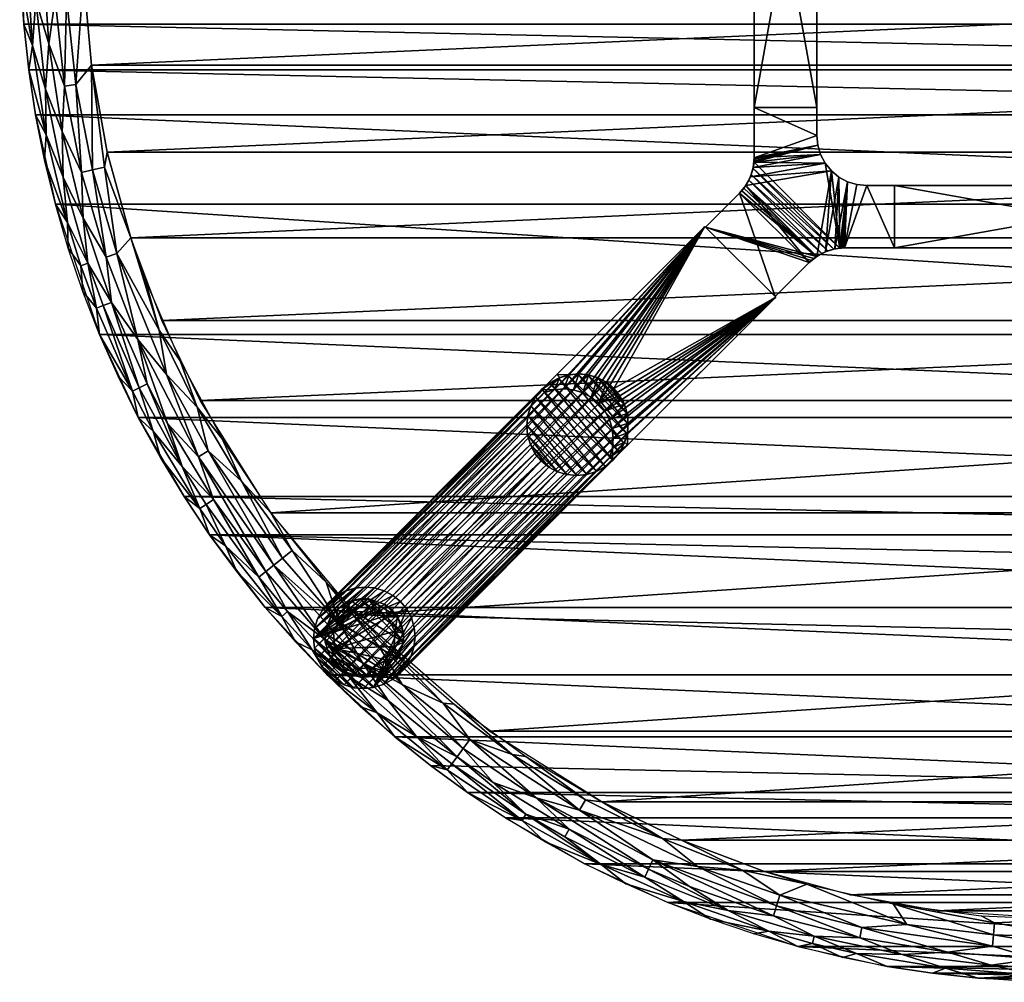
# Model space of a CAD drawing. Header units: inches. Extents: x -21 to 21, y -21 to 21.
# Tile 1 of 4: x -21 to -1.3, y -21 to -1.7. Entities that reach past the tile are written whole.
import ezdxf

# ---------------------------------------------------------------- set-up
doc = ezdxf.new("R2010")
doc.units = ezdxf.units.IN
doc.header["$MEASUREMENT"] = 0
for name, color, linetype in [('AFUTL-3-EDPL', 19, 'Continuous'), ('AFUTL-3-GDPL', 19, 'Continuous'), ('AFUTL-3-HWPT', 4, 'Continuous'), ('AFUTL-3-LGWD', 15, 'Continuous'), ('AFUTL-3-TPWD', 15, 'Continuous')]:
    doc.layers.add(name, color=color, linetype=linetype)

msp = doc.modelspace()

# ---------------------------------------------------------------- meshes
at = {"layer": 'AFUTL-3-EDPL'}
mesh = msp.add_polyface(dxfattribs=at)
corners = [(-20.675, -1.346, 29.056), (-20.862, -0.452, 29.266), (-20.714, 0.449, 29.056), (-20.42, -2.221, 28.871), (-20.293, -1.321, 28.715), (-20.102, -3.072, 28.715), (-20.92, -1.83, 29.547), (-20.744, -2.256, 29.266), (-20.82, -2.741, 29.547), (-20.067, -1.306, 28.592), (-19.726, -0.886, 28.476), (-19.879, -3.038, 28.592), (-20.151, -3.98, 28.871), (-20.471, -4.043, 29.266), (-20.481, -3.13, 29.056), (-20.133, -4.891, 29.056), (-19.567, -2.651, 28.476), (-20.98, -0.916, 29.547), (-20.535, 0.445, 28.871), (-21, 0, 29.547), (-20.535, -0.445, 28.871), (-20.293, 1.321, 28.715), (-19.541, -4.747, 28.592), (-19.306, -4.69, 28.505), (-19.251, -4.394, 28.476), (-19.863, 0.43, 28.505), (-20.681, -3.647, 29.547), (-20.502, -4.545, 29.547), (-19.761, -4.801, 28.715), (-20.105, 0.436, 28.592), (-19.746, 0, 28.476)]
mesh.append_faces([[corners[k] for k in face] for face in [(6, 7, 8), (9, 10, 11), (19, 1, 17), (11, 16, 22), (26, 13, 27), (9, 4, 29), (8, 13, 26), (17, 7, 6)]], dxfattribs={"vtx0": -1, "vtx1": -1})
mesh.append_faces([[corners[k] for k in face] for face in [(0, 1, 2), (3, 4, 5), (3, 5, 12), (13, 14, 15), (4, 9, 5), (17, 1, 7), (18, 0, 2), (14, 3, 12), (1, 0, 7), (14, 12, 15), (4, 20, 21), (20, 4, 3), (10, 9, 25), (8, 7, 13), (7, 0, 14), (7, 14, 13), (0, 3, 14), (12, 5, 28), (5, 11, 28), (22, 16, 23)]], dxfattribs={"vtx0": -1, "vtx1": -1, "vtx2": -1})
mesh.append_faces([[corners[k] for k in face] for face in [(11, 10, 16), (23, 16, 24), (5, 9, 11)]], dxfattribs={"vtx0": -1, "vtx2": -1})
mesh.append_faces([[corners[k] for k in face] for face in [(20, 0, 18)]], dxfattribs={"vtx1": -1})
mesh.append_faces([[corners[k] for k in face] for face in [(0, 20, 3), (30, 10, 25)]], dxfattribs={"vtx1": -1, "vtx2": -1})
mesh = msp.add_polyface(dxfattribs=at)
corners = [(-19.731, -5.709, 28.871), (-19.271, -6.493, 28.715), (-19.163, -7.396, 28.871), (-19.467, -7.513, 29.266), (-19.329, -7.46, 29.056), (-18.744, -9.17, 29.266), (-19.761, -4.801, 28.715), (-19.541, -4.747, 28.592), (-20.044, -5.8, 29.266), (-20.133, -4.891, 29.056), (-19.634, -6.615, 29.056), (-18.637, -8.137, 28.715), (-20.471, -4.043, 29.266), (-19.306, -4.69, 28.505), (-19.251, -4.394, 28.476), (-18.78, -6.102, 28.476), (-19.057, -6.421, 28.592), (-18.208, -7.95, 28.505), (-18.064, -8.837, 28.592), (-19.774, -6.663, 29.266), (-19.879, -3.038, 28.592), (-19.734, -7.182, 29.547), (-19.401, -8.036, 29.547), (-20.028, -6.315, 29.547), (-20.502, -4.545, 29.547), (-20.284, -5.435, 29.547), (-18.611, -9.105, 29.056), (-20.151, -3.98, 28.871), (-18.487, -6.938, 28.476), (-17.791, -8.568, 28.476)]
mesh.append_faces([[corners[k] for k in face] for face in [(8, 10, 19), (21, 3, 22), (25, 8, 23), (4, 2, 26), (11, 16, 18), (7, 13, 16), (10, 2, 4), (23, 19, 21), (24, 8, 25), (19, 10, 3)]], dxfattribs={"vtx0": -1, "vtx1": -1})
mesh.append_faces([[corners[k] for k in face] for face in [(0, 1, 2), (3, 4, 5), (6, 7, 1), (8, 9, 10), (2, 1, 11), (12, 9, 8), (16, 13, 15), (16, 17, 18), (0, 6, 1), (24, 12, 8), (10, 0, 2), (9, 0, 10), (9, 27, 0), (27, 6, 0), (1, 16, 11), (16, 15, 17)]], dxfattribs={"vtx0": -1, "vtx1": -1, "vtx2": -1})
mesh.append_faces([[corners[k] for k in face] for face in [(13, 14, 15), (6, 20, 7), (23, 8, 19), (1, 7, 16), (3, 10, 4), (21, 19, 3)]], dxfattribs={"vtx0": -1, "vtx2": -1})
mesh.append_faces([[corners[k] for k in face] for face in [(17, 28, 29), (15, 28, 17)]], dxfattribs={"vtx2": -1})
mesh = msp.add_polyface(dxfattribs=at)
corners = [(-17.231, -10.368, 28.592), (-16.564, -10.971, 28.505), (-15.742, -12.514, 28.592), (-18.329, -9.973, 29.266), (-17.753, -10.681, 29.056), (-17.397, -11.522, 29.266), (-18.611, -9.105, 29.056), (-18.064, -8.837, 28.592), (-17.451, -9.496, 28.505), (-18.208, -7.95, 28.505), (-18.744, -9.17, 29.266), (-19.329, -7.46, 29.056), (-18.042, -9.817, 28.871), (-17.125, -11.342, 28.871), (-18.186, -10.5, 29.547), (-19.163, -7.396, 28.871), (-18.637, -8.137, 28.715), (-18.45, -9.026, 28.871), (-17.425, -10.484, 28.715), (-17.711, -11.283, 29.547), (-19.032, -8.875, 29.547), (-18.627, -9.697, 29.547), (-19.401, -8.036, 29.547), (-19.467, -7.513, 29.266), (-15.919, -12.654, 28.715), (-16.079, -12.782, 28.871), (-17.273, -11.44, 29.056), (-17.791, -8.568, 28.476), (-16.951, -10.128, 28.476), (-15.975, -11.607, 28.476), (-17.202, -12.045, 29.547)]
mesh.append_faces([[corners[k] for k in face] for face in [(4, 17, 12)]], dxfattribs={"vtx0": -1})
mesh.append_faces([[corners[k] for k in face] for face in [(14, 5, 19), (20, 10, 21), (18, 0, 24), (10, 6, 3), (4, 13, 26), (17, 16, 12), (19, 5, 30), (21, 3, 14), (22, 10, 20)]], dxfattribs={"vtx0": -1, "vtx1": -1})
mesh.append_faces([[corners[k] for k in face] for face in [(0, 1, 2), (3, 4, 5), (3, 6, 4), (7, 8, 0), (7, 9, 8), (14, 3, 5), (15, 16, 17), (12, 16, 18), (22, 23, 10), (18, 7, 0), (0, 8, 1), (6, 15, 17), (6, 17, 4), (9, 27, 8), (8, 28, 1)]], dxfattribs={"vtx0": -1, "vtx1": -1, "vtx2": -1})
mesh.append_faces([[corners[k] for k in face] for face in [(10, 11, 6), (12, 18, 13), (21, 10, 3), (5, 4, 26), (8, 27, 28), (1, 28, 29)]], dxfattribs={"vtx0": -1, "vtx2": -1})
mesh.append_faces([[corners[k] for k in face] for face in [(13, 18, 25)]], dxfattribs={"vtx1": -1})
mesh.append_faces([[corners[k] for k in face] for face in [(4, 12, 13), (16, 7, 18)]], dxfattribs={"vtx1": -1, "vtx2": -1})
mesh = msp.add_polyface(dxfattribs=at)
corners = [(-16.881, -12.265, 29.266), (-16.218, -12.893, 29.056), (-15.756, -13.68, 29.266), (-17.273, -11.44, 29.056), (-15.742, -12.514, 28.592), (-16.564, -10.971, 28.505), (-15.552, -12.363, 28.505), (-15.149, -14.35, 29.266), (-15.645, -13.583, 29.056), (-14.41, -14.886, 29.056), (-14.599, -13.829, 28.592), (-14.849, -14.849, 29.547), (-13.85, -15.607, 29.266), (-16.079, -12.782, 28.871), (-17.425, -10.484, 28.715), (-15.919, -12.654, 28.715), (-14.144, -14.611, 28.715), (-14.912, -14.125, 28.871), (-17.125, -11.342, 28.871), (-17.202, -12.045, 29.547), (-16.66, -12.784, 29.547), (-16.087, -13.499, 29.547), (-15.483, -14.187, 29.547), (-14.87, -12.992, 28.476), (-13.818, -14.275, 28.505), (-13.633, -15.363, 28.871), (-17.231, -10.368, 28.592), (-17.397, -11.522, 29.266), (-15.975, -11.607, 28.476)]
mesh.append_faces([[corners[k] for k in face] for face in [(4, 6, 10), (19, 0, 20), (21, 2, 22), (2, 8, 7), (27, 3, 0), (1, 13, 8), (22, 7, 11), (20, 2, 21)]], dxfattribs={"vtx0": -1, "vtx1": -1})
mesh.append_faces([[corners[k] for k in face] for face in [(0, 1, 2), (0, 3, 1), (4, 5, 6), (7, 8, 9), (11, 7, 12), (15, 16, 17), (3, 18, 1), (13, 15, 17), (8, 17, 9), (20, 0, 2), (23, 24, 10), (15, 10, 16), (7, 9, 12), (6, 23, 10), (8, 13, 17), (17, 25, 9), (15, 26, 4), (5, 28, 6)]], dxfattribs={"vtx0": -1, "vtx1": -1, "vtx2": -1})
mesh.append_faces([[corners[k] for k in face] for face in [(13, 14, 15), (1, 18, 13), (22, 2, 7), (19, 27, 0), (2, 1, 8), (6, 28, 23)]], dxfattribs={"vtx0": -1, "vtx2": -1})
mesh.append_faces([[corners[k] for k in face] for face in [(4, 10, 15)]], dxfattribs={"vtx1": -1, "vtx2": -1})
mesh = msp.add_polyface(dxfattribs=at)
corners = [(-14.144, -14.611, 28.715), (-12.13, -16.321, 28.715), (-12.252, -16.486, 28.871), (-13.348, -15.041, 28.592), (-12.531, -15.417, 28.505), (-11.996, -16.14, 28.592), (-13.818, -14.275, 28.505), (-13.499, -16.087, 29.547), (-12.447, -16.747, 29.266), (-12.784, -16.66, 29.547), (-14.912, -14.125, 28.871), (-13.633, -15.363, 28.871), (-10.951, -17.762, 29.266), (-12.045, -17.202, 29.547), (-13.85, -15.607, 29.266), (-10.672, -17.31, 28.715), (-11.527, -17.001, 28.871), (-14.849, -14.849, 29.547), (-14.187, -15.483, 29.547), (-12.359, -16.629, 29.056), (-10.873, -17.636, 29.056), (-13.068, -16.078, 29.056), (-14.41, -14.886, 29.056), (-11.149, -16.444, 28.505), (-14.599, -13.829, 28.592), (-12.312, -15.438, 28.476), (-10.878, -16.48, 28.476), (-13.646, -14.272, 28.476), (-14.87, -12.992, 28.476)]
mesh.append_faces([[corners[k] for k in face] for face in [(7, 8, 9), (17, 14, 18), (19, 2, 20), (21, 2, 19), (9, 8, 13), (18, 14, 7), (2, 1, 16)]], dxfattribs={"vtx0": -1, "vtx1": -1})
mesh.append_faces([[corners[k] for k in face] for face in [(0, 1, 2), (3, 4, 5), (6, 4, 3), (8, 12, 13), (14, 8, 7), (1, 15, 16), (0, 3, 1), (22, 21, 14), (4, 23, 5), (14, 21, 8), (8, 19, 12), (22, 11, 21), (1, 5, 15), (3, 5, 1), (24, 3, 0), (24, 6, 3), (4, 25, 23), (6, 27, 4)]], dxfattribs={"vtx0": -1, "vtx1": -1, "vtx2": -1})
mesh.append_faces([[corners[k] for k in face] for face in [(10, 0, 11)]], dxfattribs={"vtx0": -1, "vtx2": -1})
mesh.append_faces([[corners[k] for k in face] for face in [(11, 0, 2)]], dxfattribs={"vtx1": -1})
mesh.append_faces([[corners[k] for k in face] for face in [(11, 2, 21), (21, 19, 8), (25, 26, 23), (27, 25, 4), (28, 27, 6)]], dxfattribs={"vtx1": -1, "vtx2": -1})
mesh.append_faces([[corners[k] for k in face] for face in [(2, 16, 20)]], dxfattribs={"vtx2": -1})
mesh = msp.add_polyface(dxfattribs=at)
corners = [(-11.527, -17.001, 28.871), (-10.012, -17.935, 28.871), (-10.873, -17.636, 29.056), (-8.495, -18.897, 29.056), (-8.422, -18.734, 28.871), (-6.828, -19.561, 29.056), (-10.099, -18.09, 29.056), (-9.802, -17.559, 28.592), (-8.146, -18.121, 28.505), (-7.443, -18.681, 28.592), (-11.149, -16.444, 28.505), (-9.684, -17.347, 28.505), (-10.951, -17.762, 29.266), (-9.372, -18.643, 29.266), (-10.5, -18.186, 29.547), (-7.723, -19.384, 29.266), (-9.697, -18.627, 29.547), (-11.996, -16.14, 28.592), (-12.045, -17.202, 29.547), (-11.283, -17.711, 29.547), (-10.672, -17.31, 28.715), (-8.338, -18.547, 28.715), (-8.875, -19.032, 29.547), (-8.036, -19.401, 29.547), (-12.359, -16.629, 29.056), (-9.357, -17.388, 28.476), (-7.761, -18.157, 28.476), (-7.182, -19.734, 29.547), (-10.878, -16.48, 28.476), (-7.603, -19.081, 28.871)]
mesh.append_faces([[corners[k] for k in face] for face in [(7, 9, 21)]], dxfattribs={"vtx0": -1})
mesh.append_faces([[corners[k] for k in face] for face in [(0, 1, 2), (14, 13, 16), (18, 12, 19), (22, 15, 23), (6, 3, 13), (2, 1, 6), (23, 15, 27), (16, 13, 22), (19, 12, 14), (4, 21, 29)]], dxfattribs={"vtx0": -1, "vtx1": -1})
mesh.append_faces([[corners[k] for k in face] for face in [(3, 4, 5), (6, 1, 3), (7, 8, 9), (10, 11, 7), (12, 13, 14), (3, 5, 15), (17, 10, 7), (20, 21, 4), (13, 15, 22), (11, 8, 7), (12, 2, 13), (13, 3, 15), (11, 25, 8), (10, 28, 11)]], dxfattribs={"vtx0": -1, "vtx1": -1, "vtx2": -1})
mesh.append_faces([[corners[k] for k in face] for face in [(17, 7, 20), (0, 20, 1)]], dxfattribs={"vtx0": -1, "vtx2": -1})
mesh.append_faces([[corners[k] for k in face] for face in [(1, 20, 4)]], dxfattribs={"vtx1": -1})
mesh.append_faces([[corners[k] for k in face] for face in [(1, 4, 3), (24, 2, 12), (25, 26, 8), (28, 25, 11)]], dxfattribs={"vtx1": -1, "vtx2": -1})
mesh.append_faces([[corners[k] for k in face] for face in [(20, 7, 21), (2, 6, 13)]], dxfattribs={"vtx2": -1})
mesh = msp.add_polyface(dxfattribs=at)
corners = [(-5.435, -20.284, 29.547), (-5.145, -20.222, 29.266), (-4.545, -20.502, 29.547), (-5.253, -19.035, 28.476), (-3.526, -19.429, 28.476), (-3.253, -19.845, 28.592), (-7.443, -18.681, 28.592), (-6.547, -18.758, 28.505), (-5.798, -19.256, 28.592), (-8.146, -18.121, 28.505), (-8.338, -18.547, 28.715), (-5.864, -19.472, 28.715), (-5.923, -19.668, 28.871), (-7.723, -19.384, 29.266), (-6.017, -19.98, 29.266), (-7.182, -19.734, 29.547), (-4.198, -20.107, 28.871), (-4.156, -19.906, 28.715), (-2.442, -20.394, 28.871), (-6.315, -20.028, 29.547), (-5.109, -20.079, 29.056), (-7.603, -19.081, 28.871), (-6.828, -19.561, 29.056), (-3.352, -20.446, 29.056), (-4.265, -20.426, 29.266), (-6.102, -18.78, 28.476), (-7.761, -18.157, 28.476), (-3.647, -20.681, 29.547), (-8.422, -18.734, 28.871)]
mesh.append_faces([[corners[k] for k in face] for face in [(0, 1, 2), (15, 14, 19), (14, 20, 1), (21, 10, 12), (11, 8, 17), (2, 24, 27), (19, 14, 0), (1, 20, 24)]], dxfattribs={"vtx0": -1, "vtx1": -1})
mesh.append_faces([[corners[k] for k in face] for face in [(6, 7, 8), (9, 7, 6), (10, 11, 12), (13, 14, 15), (12, 11, 16), (8, 3, 5), (16, 17, 18), (22, 20, 14), (13, 22, 14), (7, 3, 8), (20, 23, 24), (22, 12, 20), (20, 16, 23), (12, 16, 20), (6, 8, 11), (9, 26, 7)]], dxfattribs={"vtx0": -1, "vtx1": -1, "vtx2": -1})
mesh.append_faces([[corners[k] for k in face] for face in [(8, 5, 17), (7, 25, 3)]], dxfattribs={"vtx0": -1, "vtx2": -1})
mesh.append_faces([[corners[k] for k in face] for face in [(21, 12, 22)]], dxfattribs={"vtx1": -1})
mesh.append_faces([[corners[k] for k in face] for face in [(3, 4, 5), (14, 1, 0), (11, 17, 16), (10, 6, 11), (26, 25, 7), (1, 24, 2)]], dxfattribs={"vtx1": -1, "vtx2": -1})
mesh.append_faces([[corners[k] for k in face] for face in [(28, 21, 22)]], dxfattribs={"vtx2": -1})
mesh = msp.add_polyface(dxfattribs=at)
corners = [(-1.541, -20.277, 28.715), (0.22, -20.334, 28.715), (-0.667, -20.529, 28.871), (-3.352, -20.446, 29.056), (-1.57, -20.659, 29.056), (-2.481, -20.718, 29.266), (-2.442, -20.394, 28.871), (-1.83, -20.92, 29.547), (-0.678, -20.855, 29.266), (-0.916, -20.98, 29.547), (1.13, -20.836, 29.266), (0, -21, 29.547), (-3.253, -19.845, 28.592), (-3.526, -19.429, 28.476), (-1.523, -20.052, 28.592), (-1.505, -19.81, 28.505), (-1.77, -19.667, 28.476), (0, -19.746, 28.476), (0.916, -20.98, 29.547), (-0.673, -20.708, 29.056), (1.122, -20.688, 29.056), (-4.198, -20.107, 28.871), (0.218, -20.108, 28.592), (-3.647, -20.681, 29.547), (-2.741, -20.82, 29.547), (-4.265, -20.426, 29.266), (-4.156, -19.906, 28.715), (0.223, -20.539, 28.871)]
mesh.append_faces([[corners[k] for k in face] for face in [(7, 8, 9), (12, 13, 14), (11, 10, 18), (19, 2, 20), (23, 5, 24), (14, 15, 22), (4, 2, 19), (9, 8, 11), (24, 5, 7), (2, 1, 27)]], dxfattribs={"vtx0": -1, "vtx1": -1})
mesh.append_faces([[corners[k] for k in face] for face in [(0, 1, 2), (3, 4, 5), (3, 6, 4), (8, 10, 11), (5, 8, 7), (6, 2, 4), (21, 6, 3), (0, 14, 1), (15, 17, 22), (25, 5, 23), (8, 19, 10), (5, 4, 8), (25, 3, 5), (6, 0, 2), (26, 0, 6), (13, 15, 14)]], dxfattribs={"vtx0": -1, "vtx1": -1, "vtx2": -1})
mesh.append_faces([[corners[k] for k in face] for face in [(15, 16, 17)]], dxfattribs={"vtx0": -1, "vtx2": -1})
mesh.append_faces([[corners[k] for k in face] for face in [(12, 14, 0), (13, 16, 15), (19, 20, 10), (26, 12, 0), (14, 22, 1), (4, 19, 8)]], dxfattribs={"vtx1": -1, "vtx2": -1})
mesh.append_faces([[corners[k] for k in face] for face in [(2, 27, 20)]], dxfattribs={"vtx2": -1})
at = {"layer": 'AFUTL-3-GDPL'}
mesh = msp.add_polyface(dxfattribs=at)
corners = [(-14.197, -14.891), (-13.442, -13.69), (-14.697, -14.32, 0.531), (-14.528, -13.442), (-13.897, -13.521, 0.531), (-14.775, -14.528), (-13.667, -14.551, 0.531), (-13.326, -14.197), (-14.492, -13.615, 0.531), (-13.69, -14.775), (-14.891, -14.02), (-14.02, -13.326), (-13.499, -13.972, 0.531), (-14.245, -14.719, 0.531), (-13.69, -13.442, 0.177), (-14.665, -13.552, 0.177), (-13.442, -14.528, 0.177), (-14.775, -14.528, 0.177), (-14.528, -14.775, 0.177), (-13.69, -14.775, 0.177), (-13.365, -13.849, 0.177), (-14.369, -13.365, 0.177), (-14.891, -14.197, 0.177), (-14.197, -14.891, 0.177), (-14.852, -13.849, 0.177), (-13.326, -14.197, 0.177), (-14.02, -13.326, 0.177), (-14.726, -14.011, 0.531), (-14.206, -13.491, 0.531), (-13.508, -14.283, 0.531), (-13.442, -14.528), (-13.69, -13.442), (-14.528, -14.775), (-14.775, -13.69), (-13.934, -14.709, 0.531), (-14.522, -14.577, 0.531), (-13.64, -13.695, 0.531), (-14.602, -13.726, 0.531), (-13.552, -13.552, 0.177), (-13.849, -14.852, 0.177), (-14.02, -14.891), (-14.891, -14.197), (-13.326, -14.02), (-14.197, -13.326), (-14.891, -14.02, 0.177), (-14.02, -14.891, 0.177), (-13.442, -13.69, 0.177), (-14.775, -13.69, 0.177), (-14.369, -14.852, 0.177), (-13.326, -14.02, 0.177), (-14.528, -13.442, 0.177), (-14.665, -14.665, 0.177)]
mesh.append_faces([[corners[k] for k in face] for face in [(4, 14, 26), (35, 51, 18), (6, 19, 16), (12, 49, 20), (34, 45, 39), (28, 26, 21), (36, 46, 38), (21, 43, 3), (47, 33, 24), (29, 16, 25), (51, 32, 18), (48, 32, 0), (13, 48, 23), (39, 40, 9), (20, 42, 1), (46, 1, 38), (50, 3, 15), (2, 22, 17), (48, 0, 23), (45, 40, 39), (24, 33, 10), (49, 42, 20), (26, 43, 21), (4, 26, 28), (6, 16, 29), (38, 1, 31), (51, 5, 32), (15, 3, 33), (38, 31, 14), (39, 9, 19), (26, 11, 43), (27, 24, 44), (24, 10, 44), (20, 1, 46), (15, 33, 47), (18, 32, 48), (21, 3, 50), (17, 5, 51)]])
mesh.append_faces([[corners[k] for k in face] for face in [(13, 45, 34), (37, 24, 27), (12, 46, 36), (19, 30, 16), (22, 5, 17), (16, 7, 25), (14, 11, 26), (27, 22, 2), (1, 11, 31), (5, 0, 32), (34, 19, 6), (36, 14, 4), (37, 28, 8), (45, 0, 40), (22, 10, 41), (49, 7, 42), (37, 15, 47), (13, 18, 48), (12, 25, 49), (8, 21, 50), (35, 17, 51)]], dxfattribs={"vtx0": -1})
mesh.append_faces([[corners[k] for k in face] for face in [(33, 9, 10), (30, 3, 7), (42, 11, 1), (27, 28, 37), (41, 0, 5), (2, 4, 27), (9, 33, 30), (8, 15, 37), (10, 40, 41), (7, 43, 42)]], dxfattribs={"vtx0": -1, "vtx1": -1})
mesh.append_faces([[corners[k] for k in face] for face in [(10, 9, 40), (7, 3, 43), (27, 4, 28), (2, 6, 29), (30, 33, 3), (2, 36, 4), (41, 40, 0), (42, 43, 11)]], dxfattribs={"vtx0": -1, "vtx2": -1})
mesh.append_faces([[corners[k] for k in face] for face in [(28, 21, 8), (29, 25, 12), (35, 18, 13), (44, 10, 22), (2, 17, 35), (35, 13, 2), (23, 0, 45), (25, 7, 49)]], dxfattribs={"vtx1": -1})
mesh.append_faces([[corners[k] for k in face] for face in [(29, 12, 2), (12, 36, 2), (13, 34, 2), (34, 6, 2)]], dxfattribs={"vtx1": -1, "vtx2": -1})
mesh.append_faces([[corners[k] for k in face] for face in [(37, 47, 24), (27, 44, 22), (14, 31, 11), (16, 30, 7), (22, 41, 5), (8, 50, 15), (19, 9, 30), (36, 38, 14), (34, 39, 19), (13, 23, 45), (12, 20, 46)]], dxfattribs={"vtx2": -1})
at = {"layer": 'AFUTL-3-HWPT'}
mesh = msp.add_polyface(dxfattribs=at)
corners = [(-6.308, 3.5, 26.476), (-5.058, 3.5, 26.476), (-5.058, -3.5, 26.476), (-6.308, -3.5, 26.476), (-6.308, 3.5, 28.476), (-6.308, -3.5, 28.476), (-5.058, -3.5, 28.476), (-5.058, 3.5, 28.476)]
mesh.append_faces([[corners[k] for k in face] for face in [(3, 1, 2), (4, 3, 5), (2, 5, 3), (6, 1, 7), (6, 4, 5), (7, 0, 4)]], dxfattribs={"vtx0": -1})
mesh.append_faces([[corners[k] for k in face] for face in [(0, 1, 3), (0, 3, 4), (6, 5, 2), (2, 1, 6), (7, 4, 6), (1, 0, 7)]], dxfattribs={"vtx1": -1})
mesh = msp.add_polyface(dxfattribs=at)
corners = [(-5.89, -7.282, 28.476), (-5.89, -7.282, 26.508), (-5.209, -6.601, 26.486), (-5.209, -6.601, 28.476), (-7.282, -5.89, 26.508), (-7.282, -5.89, 28.476), (-6.601, -5.209, 28.476), (-6.601, -5.209, 26.486), (-3.5, -6.308, 26.476), (-3.5, -6.308, 28.476), (-4.502, -6.308, 28.476), (-4.502, -6.308, 26.476), (-3.5, -5.058, 26.476), (-3.5, -5.058, 28.476), (-4.697, -6.327, 28.476), (-4.884, -6.384, 28.476), (-5.057, -6.476, 28.476), (-5.163, -6.557, 26.484), (-5.114, -6.517, 26.483), (-5.062, -6.48, 26.481), (-4.954, -6.416, 26.479), (-4.837, -6.366, 26.477), (-4.716, -6.331, 26.477), (-4.594, -6.312, 26.476), (-4.563, -6.31, 26.476), (-4.532, -6.308, 26.476), (-6.476, -5.057, 28.476), (-6.384, -4.884, 28.476), (-6.327, -4.697, 28.476), (-6.308, -4.502, 28.476), (-6.308, -4.502, 26.476), (-6.308, -4.532, 26.476), (-6.31, -4.563, 26.476), (-6.312, -4.594, 26.476), (-6.331, -4.716, 26.477), (-6.366, -4.837, 26.477), (-6.416, -4.954, 26.479), (-6.48, -5.062, 26.481), (-6.517, -5.114, 26.483), (-6.557, -5.163, 26.484), (-4.058, -5.058, 26.476), (-4.058, -5.058, 28.476), (-4.253, -5.039, 28.476), (-4.441, -4.982, 28.476), (-4.613, -4.889, 28.476), (-4.765, -4.765, 28.476), (-4.889, -4.613, 28.476), (-4.982, -4.441, 28.476), (-5.039, -4.253, 28.476), (-5.058, -4.058, 28.476), (-5.058, -3.5, 28.476), (-6.308, -3.5, 28.476), (-6.308, -3.5, 26.476), (-4.253, -5.039, 26.476), (-4.441, -4.982, 26.476), (-4.613, -4.889, 26.476), (-4.765, -4.765, 26.476), (-4.889, -4.613, 26.476), (-4.982, -4.441, 26.476), (-5.039, -4.253, 26.476), (-5.058, -4.058, 26.476), (-5.058, -3.5, 26.476)]
mesh.append_faces([[corners[k] for k in face] for face in [(1, 5, 4), (9, 12, 13), (41, 9, 13), (30, 51, 52), (59, 49, 48), (58, 48, 47), (57, 47, 46), (56, 46, 45), (55, 45, 44), (54, 44, 43), (53, 43, 42), (60, 52, 61), (52, 50, 61)]], dxfattribs={"vtx0": -1})
mesh.append_faces([[corners[k] for k in face] for face in [(4, 6, 7), (8, 10, 11), (14, 23, 10), (15, 21, 14), (21, 15, 20), (20, 16, 19), (19, 16, 18), (18, 3, 17), (17, 3, 2), (26, 38, 6), (27, 36, 26), (36, 27, 35), (35, 28, 34), (34, 28, 33), (33, 29, 32), (32, 29, 31), (31, 29, 30), (13, 40, 41), (6, 3, 26), (45, 15, 44), (44, 14, 43), (43, 10, 42), (42, 10, 41), (26, 45, 27), (27, 46, 28), (28, 47, 29), (60, 49, 59), (61, 49, 60), (33, 23, 34), (34, 22, 35), (35, 21, 36), (36, 20, 37), (25, 54, 11), (54, 23, 55), (55, 23, 56), (56, 23, 57), (57, 33, 58), (58, 33, 59), (59, 30, 60), (2, 4, 17), (17, 4, 18), (18, 4, 19)]], dxfattribs={"vtx0": -1, "vtx1": -1})
mesh.append_faces([[corners[k] for k in face] for face in [(26, 16, 45), (57, 23, 33)]], dxfattribs={"vtx0": -1, "vtx1": -1, "vtx2": -1})
mesh.append_faces([[corners[k] for k in face] for face in [(3, 1, 2), (10, 23, 24), (10, 24, 25), (14, 21, 22), (14, 22, 23), (20, 15, 16), (18, 16, 3), (6, 38, 39), (6, 39, 7), (26, 36, 37), (26, 37, 38), (35, 27, 28), (33, 28, 29), (6, 0, 3), (26, 3, 16), (45, 16, 15), (44, 15, 14), (43, 14, 10), (41, 10, 9), (27, 45, 46), (28, 46, 47), (29, 47, 48), (29, 48, 49), (49, 51, 29), (40, 42, 41), (34, 23, 22), (35, 22, 21), (36, 21, 20), (37, 20, 19), (11, 54, 53), (11, 53, 40), (54, 24, 23), (59, 33, 32), (59, 32, 31), (60, 30, 52), (40, 8, 11), (19, 4, 7), (19, 7, 39), (19, 38, 37)]], dxfattribs={"vtx0": -1, "vtx2": -1})
mesh.append_faces([[corners[k] for k in face] for face in [(0, 1, 3), (5, 6, 4), (9, 10, 8), (0, 5, 1), (8, 12, 9), (12, 40, 13), (5, 0, 6), (50, 51, 49), (59, 48, 58), (58, 47, 57), (57, 46, 56), (56, 45, 55), (55, 44, 54), (54, 43, 53), (53, 42, 40), (50, 49, 61), (12, 8, 40), (1, 4, 2), (51, 50, 52)]], dxfattribs={"vtx1": -1})
mesh.append_faces([[corners[k] for k in face] for face in [(25, 11, 10), (29, 51, 30), (25, 24, 54), (31, 30, 59), (39, 38, 19)]], dxfattribs={"vtx1": -1, "vtx2": -1})
mesh = msp.add_polyface(dxfattribs=at)
corners = [(-3.5, -6.308, 26.476), (-3.5, -5.058, 26.476), (3.5, -5.058, 26.476), (3.5, -6.308, 26.476), (-3.5, -5.058, 28.476), (3.5, -5.058, 28.476), (3.5, -6.308, 28.476), (-3.5, -6.308, 28.476)]
mesh.append_faces([[corners[k] for k in face] for face in [(3, 1, 2), (5, 1, 4), (2, 6, 3), (7, 3, 6), (7, 5, 4), (0, 4, 1)]], dxfattribs={"vtx0": -1})
mesh.append_faces([[corners[k] for k in face] for face in [(0, 1, 3), (2, 1, 5), (5, 6, 2), (0, 3, 7), (6, 5, 7), (7, 4, 0)]], dxfattribs={"vtx1": -1})
mesh = msp.add_polyface(dxfattribs=at)
corners = [(-5.879, -7.293, 28.476), (-7.293, -5.879, 28.476), (-10.255, -8.841, 28.476), (-10.196, -8.9, 28.476), (-10.008, -8.846, 28.476), (-9.814, -8.828, 28.476), (-9.621, -8.848, 28.476), (-9.436, -8.905, 28.476), (-9.266, -8.996, 28.476), (-9.118, -9.118, 28.476), (-8.996, -9.266, 28.476), (-8.905, -9.436, 28.476), (-8.848, -9.621, 28.476), (-8.828, -9.814, 28.476), (-8.846, -10.008, 28.476), (-8.9, -10.196, 28.476), (-8.841, -10.255, 28.476), (-9.142, -10.556, 26.476), (-5.879, -7.293, 26.476), (-7.293, -5.879, 26.476), (-10.556, -9.142, 26.476), (-9.2, -10.497, 26.476), (-10.497, -9.2, 26.476), (-9.146, -10.309, 26.476), (-9.129, -10.115, 26.476), (-9.149, -9.922, 26.476), (-9.205, -9.737, 26.476), (-9.296, -9.567, 26.476), (-9.418, -9.418, 26.476), (-9.567, -9.296, 26.476), (-9.737, -9.205, 26.476), (-9.922, -9.149, 26.476), (-10.115, -9.129, 26.476), (-10.309, -9.146, 26.476)]
mesh.append_faces([[corners[k] for k in face] for face in [(16, 18, 0), (19, 2, 1), (16, 21, 17), (20, 3, 2), (23, 15, 14), (24, 14, 13), (25, 13, 12), (26, 12, 11), (27, 11, 10), (28, 10, 9), (28, 8, 29), (29, 7, 30), (30, 6, 31), (31, 5, 32), (32, 4, 33), (33, 3, 22), (1, 18, 19)]], dxfattribs={"vtx0": -1})
mesh.append_faces([[corners[k] for k in face] for face in [(1, 9, 0), (2, 4, 1), (17, 23, 18), (18, 28, 19)]], dxfattribs={"vtx0": -1, "vtx1": -1})
mesh.append_faces([[corners[k] for k in face] for face in [(0, 9, 10), (0, 10, 11), (1, 4, 5), (1, 5, 6), (1, 7, 8), (1, 8, 9), (0, 12, 13), (0, 13, 14), (14, 16, 0), (18, 23, 24), (18, 24, 25), (18, 26, 27), (18, 27, 28), (19, 28, 29), (19, 29, 30), (19, 31, 32), (19, 32, 33), (33, 20, 19)]], dxfattribs={"vtx0": -1, "vtx2": -1})
mesh.append_faces([[corners[k] for k in face] for face in [(15, 16, 14), (17, 18, 16), (20, 2, 19), (15, 21, 16), (22, 3, 20), (22, 20, 33), (21, 15, 23), (23, 14, 24), (24, 13, 25), (25, 12, 26), (26, 11, 27), (27, 10, 28), (0, 18, 1)]], dxfattribs={"vtx1": -1})
mesh.append_faces([[corners[k] for k in face] for face in [(6, 7, 1), (11, 12, 0), (25, 26, 18), (30, 31, 19)]], dxfattribs={"vtx1": -1, "vtx2": -1})
mesh.append_faces([[corners[k] for k in face] for face in [(2, 3, 4), (17, 21, 23), (28, 9, 8), (29, 8, 7), (30, 7, 6), (31, 6, 5), (32, 5, 4), (33, 4, 3)]], dxfattribs={"vtx2": -1})
at = {"layer": 'AFUTL-3-LGWD'}
mesh = msp.add_polyface(dxfattribs=at)
corners = [(-13.383, -13.383, 0.098), (-13.535, -13.258, 0.098), (-13.71, -13.166, 0.098), (-13.9, -13.111, 0.098), (-14.097, -13.093, 0.098), (-14.296, -13.115, 0.098), (-14.487, -13.175, 0.098), (-14.663, -13.271, 0.098), (-14.819, -13.399, 0.098), (-14.946, -13.554, 0.098), (-15.042, -13.731, 0.098), (-15.102, -13.922, 0.098), (-15.124, -14.12, 0.098), (-15.106, -14.318, 0.098), (-15.051, -14.507, 0.098), (-14.959, -14.682, 0.098), (-14.834, -14.834, 0.098), (-14.682, -14.959, 0.098), (-14.507, -15.051, 0.098), (-14.318, -15.106, 0.098), (-14.12, -15.124, 0.098), (-13.922, -15.102, 0.098), (-13.731, -15.042, 0.098), (-13.554, -14.946, 0.098), (-13.399, -14.819, 0.098), (-13.271, -14.663, 0.098), (-13.175, -14.487, 0.098), (-13.115, -14.296, 0.098), (-13.093, -14.097, 0.098), (-13.111, -13.9, 0.098), (-13.166, -13.71, 0.098), (-13.258, -13.535, 0.098), (-10.57, -10.57, 28.472), (-10.694, -10.417, 28.472), (-10.786, -10.243, 28.472), (-10.842, -10.053, 28.472), (-10.859, -9.855, 28.472), (-10.838, -9.657, 28.472), (-10.778, -9.466, 28.472), (-10.682, -9.289, 28.472), (-10.554, -9.134, 28.472), (-10.399, -9.006, 28.472), (-10.222, -8.91, 28.472), (-10.031, -8.851, 28.472), (-9.833, -8.829, 28.472), (-9.635, -8.846, 28.472), (-9.445, -8.902, 28.472), (-9.271, -8.994, 28.472), (-9.118, -9.118, 28.472), (-8.994, -9.271, 28.472), (-8.902, -9.445, 28.472), (-8.846, -9.635, 28.472), (-8.829, -9.833, 28.472), (-8.851, -10.031, 28.472), (-8.91, -10.222, 28.472), (-9.006, -10.399, 28.472), (-9.134, -10.554, 28.472), (-9.289, -10.682, 28.472), (-9.466, -10.778, 28.472), (-9.657, -10.838, 28.472), (-9.855, -10.859, 28.472), (-10.053, -10.842, 28.472), (-10.243, -10.786, 28.472), (-10.417, -10.694, 28.472)]
mesh.append_faces([[corners[k] for k in face] for face in [(0, 47, 48), (46, 1, 2), (44, 3, 4), (42, 5, 6), (40, 7, 8), (38, 9, 10), (36, 11, 12), (34, 13, 14), (32, 15, 16), (63, 18, 62), (61, 20, 60), (59, 22, 58), (57, 24, 56), (55, 26, 54), (53, 28, 52), (51, 30, 50), (47, 49, 48), (23, 25, 24), (15, 17, 16), (7, 9, 8)]], dxfattribs={"vtx0": -1})
mesh.append_faces([[corners[k] for k in face] for face in [(1, 47, 0), (47, 1, 46), (45, 3, 44), (43, 5, 42), (41, 7, 40), (39, 9, 38), (37, 11, 36), (35, 13, 34), (33, 15, 32), (32, 17, 63), (62, 19, 61), (60, 21, 59), (58, 23, 57), (56, 25, 55), (54, 27, 53), (52, 29, 51), (50, 31, 49), (33, 63, 34), (34, 62, 35), (35, 61, 36), (36, 60, 37), (37, 59, 38), (38, 58, 39), (39, 57, 40), (40, 56, 41), (41, 55, 42), (42, 54, 43), (43, 53, 44), (44, 52, 45), (45, 51, 46), (46, 50, 47), (21, 27, 22), (22, 26, 23), (12, 20, 13), (13, 19, 14), (14, 18, 15), (11, 4, 12), (4, 11, 5), (5, 10, 6), (6, 9, 7)]], dxfattribs={"vtx0": -1, "vtx1": -1})
mesh.append_faces([[corners[k] for k in face] for face in [(12, 31, 21)]], dxfattribs={"vtx0": -1, "vtx1": -1, "vtx2": -1})
mesh.append_faces([[corners[k] for k in face] for face in [(45, 2, 3), (43, 4, 5), (41, 6, 7), (39, 8, 9), (37, 10, 11), (35, 12, 13), (33, 14, 15), (63, 17, 18), (61, 19, 20), (59, 21, 22), (57, 23, 24), (55, 25, 26), (53, 27, 28), (51, 29, 30), (49, 31, 0), (34, 63, 62), (35, 62, 61), (36, 61, 60), (37, 60, 59), (38, 59, 58), (39, 58, 57), (40, 57, 56), (41, 56, 55), (42, 55, 54), (43, 54, 53), (44, 53, 52), (45, 52, 51), (46, 51, 50), (47, 50, 49), (12, 0, 31), (21, 31, 30), (21, 30, 29), (21, 28, 27), (22, 27, 26), (23, 26, 25), (13, 20, 19), (14, 19, 18), (15, 18, 17), (12, 4, 3), (12, 3, 2), (5, 11, 10), (6, 10, 9)]], dxfattribs={"vtx0": -1, "vtx2": -1})
mesh.append_faces([[corners[k] for k in face] for face in [(46, 2, 45), (44, 4, 43), (42, 6, 41), (40, 8, 39), (38, 10, 37), (36, 12, 35), (34, 14, 33), (32, 63, 33)]], dxfattribs={"vtx1": -1})
mesh.append_faces([[corners[k] for k in face] for face in [(1, 0, 12), (29, 28, 21), (21, 20, 12), (2, 1, 12)]], dxfattribs={"vtx1": -1, "vtx2": -1})
mesh.append_faces([[corners[k] for k in face] for face in [(0, 48, 49), (32, 16, 17), (62, 18, 19), (60, 20, 21), (58, 22, 23), (56, 24, 25), (54, 26, 27), (52, 28, 29), (50, 30, 31)]], dxfattribs={"vtx2": -1})
at = {"layer": 'AFUTL-3-TPWD'}
mesh = msp.add_polyface(dxfattribs=at)
corners = [(-19.401, 8.036, 29.547), (0, 21, 29.547), (0, -21, 29.547), (19.401, -8.036, 29.547), (-18.157, -7.761, 28.476), (0, -19.746, 28.476), (0, 19.746, 28.476), (18.157, -7.761, 28.476), (-16.087, -13.499, 29.547), (16.087, 13.499, 29.547), (-18.157, 7.761, 28.476), (18.157, 7.761, 28.476), (-20.92, -1.83, 29.547), (13.499, -16.087, 29.547), (-13.499, 16.087, 29.547), (8.036, 19.401, 29.547), (-8.036, -19.401, 29.547), (7.761, 18.157, 28.476), (-7.761, -18.157, 28.476), (-7.761, 18.157, 28.476), (7.761, -18.157, 28.476), (-13.646, 14.272, 28.476), (-14.272, -13.646, 28.476), (13.646, -14.272, 28.476), (14.272, 13.646, 28.476), (20.92, -1.83, 29.547), (-19.401, -8.036, 29.547), (-8.036, 19.401, 29.547), (19.401, 8.036, 29.547), (8.036, -19.401, 29.547), (20.92, 1.83, 29.547), (-20.92, 1.83, 29.547), (-13.499, -16.087, 29.547), (-16.087, 13.499, 29.547), (13.499, 16.087, 29.547), (16.087, -13.499, 29.547), (19.251, 4.394, 28.476), (4.394, -19.251, 28.476), (-19.251, -4.394, 28.476), (-4.394, 19.251, 28.476), (4.394, 19.251, 28.476), (-19.251, 4.394, 28.476), (19.251, -4.394, 28.476), (-4.394, -19.251, 28.476), (11.607, 15.975, 28.476), (-15.975, 11.607, 28.476), (15.975, -11.607, 28.476), (-11.607, -15.975, 28.476), (-19.726, -0.886, 28.476), (19.726, -0.886, 28.476), (17.711, 11.283, 29.547), (-17.711, -11.283, 29.547), (11.283, -17.711, 29.547), (-11.283, 17.711, 29.547), (17.711, -11.283, 29.547), (-17.711, 11.283, 29.547), (-11.283, -17.711, 29.547), (11.283, 17.711, 29.547), (-11.607, 15.975, 28.476), (11.607, -15.975, 28.476), (-15.975, -11.607, 28.476), (15.975, 11.607, 28.476), (1.83, 20.92, 29.547), (-1.83, -20.92, 29.547), (-1.83, 20.92, 29.547), (1.83, -20.92, 29.547), (20.681, -3.647, 29.547), (-3.647, -20.681, 29.547), (-20.681, 3.647, 29.547), (3.647, 20.681, 29.547), (20.681, 3.647, 29.547), (-20.681, -3.647, 29.547), (-3.647, 20.681, 29.547), (3.647, -20.681, 29.547), (5.435, 20.284, 29.547), (20.284, -5.435, 29.547), (-5.435, -20.284, 29.547), (-20.284, 5.435, 29.547), (-5.435, 20.284, 29.547), (5.435, -20.284, 29.547), (20.284, 5.435, 29.547), (-20.284, -5.435, 29.547), (21, 0, 29.547), (-21, 0, 29.547), (-9.697, -18.627, 29.547), (18.627, -9.697, 29.547), (-18.627, 9.697, 29.547), (9.697, 18.627, 29.547), (9.697, -18.627, 29.547), (-9.697, 18.627, 29.547), (-18.627, -9.697, 29.547), (18.627, 9.697, 29.547), (-14.849, 14.849, 29.547), (-14.849, -14.849, 29.547), (14.849, -14.849, 29.547), (14.849, 14.849, 29.547), (19.726, 0.886, 28.476), (-19.726, 0.886, 28.476), (2.651, -19.567, 28.476), (-19.567, -2.651, 28.476), (-2.651, 19.567, 28.476), (19.567, 2.651, 28.476), (-19.567, 2.651, 28.476), (19.567, -2.651, 28.476), (2.651, 19.567, 28.476), (-2.651, -19.567, 28.476), (-9.357, -17.388, 28.476), (9.357, 17.388, 28.476), (17.388, -9.357, 28.476), (-17.388, 9.357, 28.476), (-9.357, 17.388, 28.476), (17.388, 9.357, 28.476), (9.357, -17.388, 28.476), (-17.388, -9.357, 28.476), (-6.102, -18.78, 28.476), (-18.78, 6.102, 28.476), (18.78, -6.102, 28.476), (6.102, 18.78, 28.476), (-18.78, -6.102, 28.476), (-6.102, 18.78, 28.476), (18.78, 6.102, 28.476), (6.102, -18.78, 28.476), (2.741, 20.82, 29.547), (20.82, -2.741, 29.547), (-2.741, -20.82, 29.547), (-20.82, 2.741, 29.547), (20.82, 2.741, 29.547), (-20.82, -2.741, 29.547), (-2.741, 20.82, 29.547), (2.741, -20.82, 29.547), (12.045, 17.202, 29.547), (-17.202, 12.045, 29.547), (17.202, -12.045, 29.547), (-12.045, -17.202, 29.547), (17.202, 12.045, 29.547), (12.045, -17.202, 29.547), (-17.202, -12.045, 29.547), (-12.045, 17.202, 29.547), (16.66, -12.784, 29.547), (-12.784, -16.66, 29.547), (12.784, 16.66, 29.547), (-16.66, 12.784, 29.547), (16.66, 12.784, 29.547)]
mesh.append_faces([[corners[k] for k in face] for face in [(104, 100, 6), (105, 98, 5), (64, 62, 1), (65, 63, 2)]], dxfattribs={"vtx0": -1})
mesh.append_faces([[corners[k] for k in face] for face in [(96, 97, 101), (77, 80, 0), (85, 90, 54), (86, 91, 55), (27, 15, 78), (29, 16, 79), (44, 58, 107), (47, 59, 106), (113, 108, 60), (111, 109, 61), (75, 81, 3), (53, 57, 89), (52, 56, 88), (83, 82, 31), (33, 9, 92), (35, 8, 94), (120, 115, 11), (118, 116, 4), (17, 19, 117), (18, 20, 114), (24, 21, 44), (22, 23, 47), (48, 49, 99), (13, 32, 135), (14, 34, 137), (138, 136, 35), (141, 142, 33), (60, 46, 22), (61, 45, 24), (123, 127, 66), (125, 126, 68), (72, 69, 128), (73, 67, 129), (66, 71, 75), (68, 70, 77), (78, 74, 72), (79, 76, 73), (12, 25, 83), (3, 26, 85), (0, 28, 86), (88, 84, 29), (89, 87, 27), (92, 95, 14), (94, 93, 13), (97, 96, 48), (99, 103, 38), (101, 102, 36), (40, 39, 104), (43, 37, 105), (106, 112, 18), (107, 110, 17), (11, 10, 111), (4, 7, 113), (114, 121, 43), (117, 119, 40), (38, 42, 118), (36, 41, 120), (25, 12, 123), (31, 30, 125), (128, 122, 64), (129, 124, 65), (55, 50, 131), (54, 51, 132), (135, 133, 52), (137, 130, 53), (132, 136, 138), (131, 134, 141)]], dxfattribs={"vtx0": -1, "vtx1": -1})
mesh.append_faces([[corners[k] for k in face] for face in [(0, 80, 28), (3, 81, 26), (61, 109, 45), (60, 108, 46), (88, 56, 84), (89, 57, 87), (101, 97, 102), (107, 58, 110), (106, 59, 112), (54, 90, 51), (55, 91, 50), (31, 82, 30), (13, 93, 32), (14, 95, 34), (114, 20, 121), (117, 19, 119), (11, 115, 10), (4, 116, 7), (24, 45, 21), (22, 46, 23), (99, 49, 103), (33, 142, 9), (35, 136, 8), (135, 32, 139), (137, 34, 140), (44, 21, 58), (47, 23, 59), (78, 15, 74), (79, 16, 76), (129, 67, 124), (128, 69, 122), (68, 126, 70), (66, 127, 71), (72, 74, 69), (73, 76, 67), (77, 70, 80), (75, 71, 81), (83, 25, 82), (29, 84, 16), (27, 87, 15), (85, 26, 90), (86, 28, 91), (94, 8, 93), (92, 9, 95), (48, 96, 49), (105, 37, 98), (104, 39, 100), (36, 102, 41), (38, 103, 42), (113, 7, 108), (111, 10, 109), (17, 110, 19), (18, 112, 20), (120, 41, 115), (118, 42, 116), (40, 119, 39), (43, 121, 37), (64, 122, 62), (65, 124, 63), (125, 30, 126), (123, 12, 127), (53, 130, 57), (52, 133, 56), (131, 50, 134), (132, 51, 136), (135, 139, 133), (137, 140, 130), (141, 134, 142)]], dxfattribs={"vtx0": -1, "vtx2": -1})

doc.saveas('drawing.dxf')
